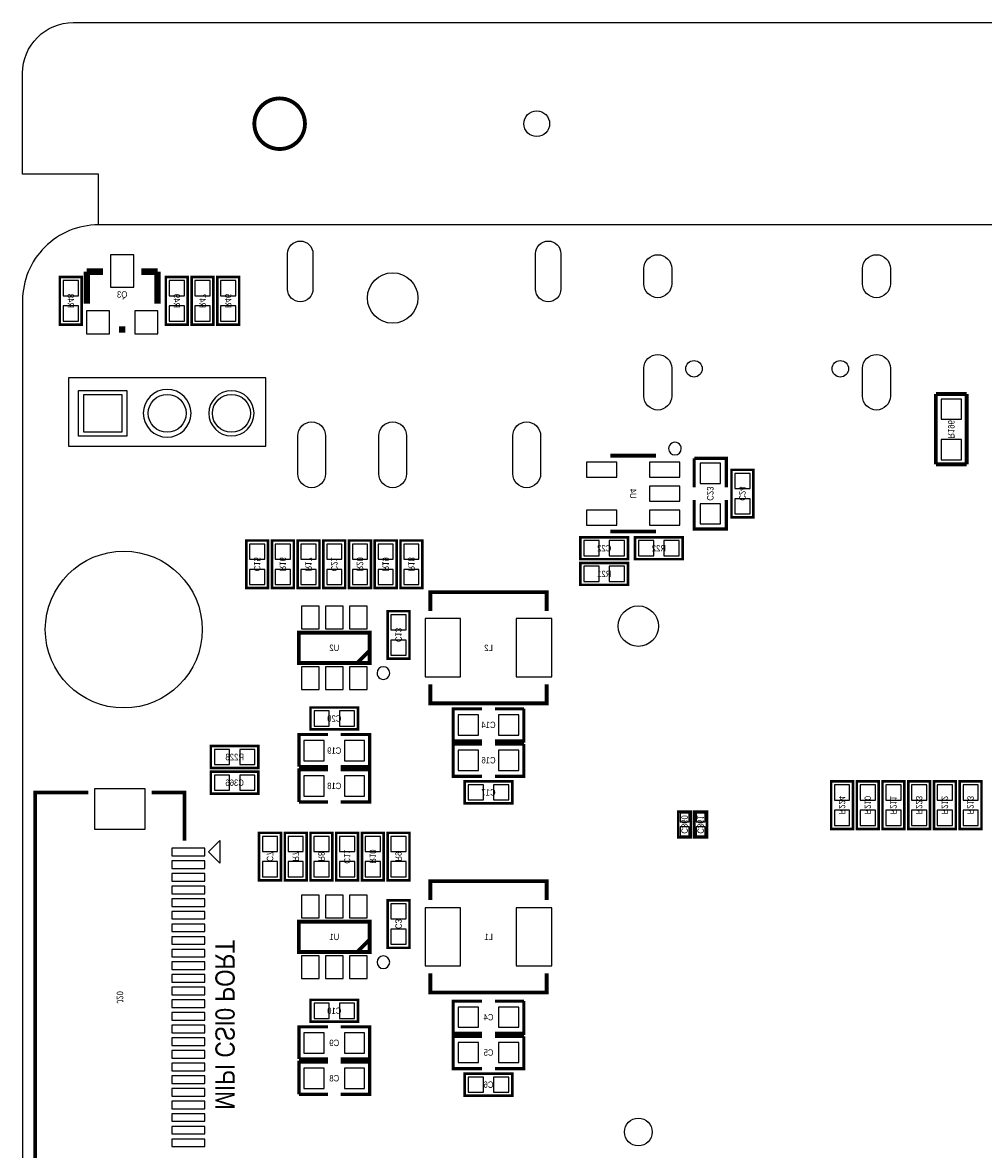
# Model space of a CAD drawing. Extents: x 0 to 150, y -8 to 98.
# Tile 5 of 13: x 0 to 38, y 53 to 98. Entities that reach past the tile are written whole.
import ezdxf
from ezdxf.enums import TextEntityAlignment as Align

# ---------------------------------------------------------------- set-up
doc = ezdxf.new("R2010")
doc.units = 0
for name, color, linetype in [('BG_OUTLINE', 92, 'CONTINUOUS'), ('BG_SILKSCREEN_BOTTOM', 52, 'CONTINUOUS'), ('PG_SILKSCREEN_BOTTOM', 150, 'CONTINUOUS'), ('PIN_BOTTOM', 253, 'CONTINUOUS'), ('RD_SILKSCREEN_BOTTOM', 80, 'CONTINUOUS')]:
    doc.layers.add(name, color=color, linetype=linetype)

msp = doc.modelspace()

# ---------------------------------------------------------------- linework, layer by layer
at = {"layer": 'BG_OUTLINE'}
for points in [[(2.999994, 89.99982), (2.999994, 91.999816), (0, 91.999816), (0, 95.999808, -0.414214), (1.999996, 97.999804), (147.999704, 97.999804, -0.414214), (149.9997, 95.999808), (149.9997, 91.999816), (146.999706, 91.999816), (146.999706, 89.99982)], [(2.999994, 0), (146.99996, 0, 0.414214), (149.999954, 2.999994), (149.999954, 86.999826, 0.414214), (146.99996, 89.99982), (74.076052, 89.99982), (74.076052, 80.9498), (60.07608, 80.9498), (60.07608, 89.99982), (2.999994, 89.99982, 0.414214), (0, 86.999826), (0, 2.999994, 0.414214), (2.999994, 0), (2.999994, -1.999996), (0, -1.999996), (0, -5.999988, 0.414214), (1.999996, -7.999984), (147.999704, -7.999984, 0.414214), (149.9997, -5.999988), (149.9997, -1.999996), (146.999706, -1.999996), (146.999706, 0)]]:
    msp.add_lwpolyline(points, format="xyb", dxfattribs=at)
at = {"layer": 'BG_OUTLINE', "const_width": 0.1524}
msp.add_lwpolyline([(11.159998, 93.999812, 1), (9.160002, 93.999812, 1), (11.159998, 93.999812)], format="xyb", dxfattribs=at)
at = {"layer": 'PG_SILKSCREEN_BOTTOM'}
for points, const_width in [([(3.175, 88.1507), (2.54, 88.1507)], 0.254), ([(2.54, 88.1507), (2.54, 86.8807)], 0.254), ([(4.699, 88.1507), (5.334, 88.1507)], 0.254), ([(5.334, 88.1507), (5.334, 86.8807)], 0.254), ([(1.4732, 87.9348), (1.4732, 86.0552), (2.3368, 86.0552), (2.3368, 87.9348), (1.4732, 87.9348)], 0.1016), ([(6.5278, 86.0552), (6.5278, 87.9348), (5.6642, 87.9348), (5.6642, 86.0552), (6.5278, 86.0552)], 0.1016), ([(6.6802, 87.9348), (6.6802, 86.0552), (7.5438, 86.0552), (7.5438, 87.9348), (6.6802, 87.9348)], 0.1016), ([(7.6962, 87.9348), (7.6962, 86.0552), (8.5598, 86.0552), (8.5598, 87.9348), (7.6962, 87.9348)], 0.1016), ([(4.064, 85.8647), (3.81, 85.8647)], 0.254), ([(37.3126, 83.312), (36.0934, 83.312)], 0.1524), ([(36.0934, 83.312), (36.0934, 80.5307)], 0.1524), ([(37.3126, 80.5307), (37.3126, 83.312)], 0.1524), ([(25.029922, 80.875124), (23.230078, 80.875124)], 0.150114), ([(27.813, 79.629), (27.813, 80.772), (26.543, 80.772)], 0.127), ([(26.543, 80.772), (26.543, 79.629)], 0.127), ([(28.0162, 80.3148), (28.0162, 78.4352), (28.8798, 78.4352), (28.8798, 80.3148), (28.0162, 80.3148)], 0.1016), ([(36.0934, 80.5307), (37.3126, 80.5307)], 0.1524), ([(26.543, 79.121), (26.543, 77.978), (27.813, 77.978), (27.813, 79.121)], 0.127), ([(9.7028, 75.6412), (9.7028, 77.5208), (8.8392, 77.5208), (8.8392, 75.6412), (9.7028, 75.6412)], 0.1016), ([(10.7188, 75.6412), (10.7188, 77.5208), (9.8552, 77.5208), (9.8552, 75.6412), (10.7188, 75.6412)], 0.1016), ([(11.7348, 75.6412), (11.7348, 77.5208), (10.8712, 77.5208), (10.8712, 75.6412), (11.7348, 75.6412)], 0.1016), ([(12.7508, 75.6412), (12.7508, 77.5208), (11.8872, 77.5208), (11.8872, 75.6412), (12.7508, 75.6412)], 0.1016), ([(13.7668, 75.6412), (13.7668, 77.5208), (12.9032, 77.5208), (12.9032, 75.6412), (13.7668, 75.6412)], 0.1016), ([(13.9192, 77.5208), (13.9192, 75.6412), (14.7828, 75.6412), (14.7828, 77.5208), (13.9192, 77.5208)], 0.1016), ([(14.9352, 77.5208), (14.9352, 75.6412), (15.7988, 75.6412), (15.7988, 77.5208), (14.9352, 77.5208)], 0.1016), ([(22.0472, 76.7842), (23.9268, 76.7842), (23.9268, 77.6478), (22.0472, 77.6478), (22.0472, 76.7842)], 0.1016), ([(23.230078, 77.874876), (25.029922, 77.874876)], 0.150114), ([(26.0858, 77.6478), (24.2062, 77.6478), (24.2062, 76.7842), (26.0858, 76.7842), (26.0858, 77.6478)], 0.1016), ([(23.9268, 76.6318), (22.0472, 76.6318), (22.0472, 75.7682), (23.9268, 75.7682), (23.9268, 76.6318)], 0.1016), ([(16.11249, 74.731626), (16.11249, 75.481434), (20.71243, 75.481434), (20.71243, 74.731626)], 0.150114), ([(14.4272, 74.7268), (14.4272, 72.8472), (15.2908, 72.8472), (15.2908, 74.7268), (14.4272, 74.7268)], 0.1016), ([(13.719048, 73.878948), (13.719048, 72.679052), (10.918952, 72.679052), (10.918952, 73.878948), (13.719048, 73.878948)], 0.150114), ([(13.719048, 73.178924), (13.218922, 72.679052)], 0.150114), ([(20.71243, 71.831454), (20.71243, 71.081646), (16.11249, 71.081646), (16.11249, 71.831454)], 0.150114), ([(11.3792, 70.0532), (13.2588, 70.0532), (13.2588, 70.9168), (11.3792, 70.9168), (11.3792, 70.0532)], 0.1016), ([(18.161, 70.866), (17.018, 70.866), (17.018, 69.596), (18.161, 69.596)], 0.127), ([(18.669, 69.596), (19.812, 69.596), (19.812, 70.866)], 0.127), ([(19.812, 70.866), (18.669, 70.866)], 0.127), ([(12.065, 69.85), (10.922, 69.85), (10.922, 68.58)], 0.127), ([(12.573, 68.58), (13.716, 68.58), (13.716, 69.85), (12.573, 69.85)], 0.127), ([(18.161, 69.469), (17.018, 69.469), (17.018, 68.199), (18.161, 68.199)], 0.127), ([(18.669, 68.199), (19.812, 68.199), (19.812, 69.469)], 0.127), ([(19.812, 69.469), (18.669, 69.469)], 0.127), ([(9.3218, 69.3928), (7.4422, 69.3928), (7.4422, 68.5292), (9.3218, 68.5292), (9.3218, 69.3928)], 0.1016), ([(10.922, 68.58), (12.065, 68.58)], 0.127), ([(7.4422, 67.5132), (9.3218, 67.5132), (9.3218, 68.3768), (7.4422, 68.3768), (7.4422, 67.5132)], 0.1016), ([(12.065, 68.453), (10.922, 68.453), (10.922, 67.183)], 0.127), ([(12.573, 67.183), (13.716, 67.183), (13.716, 68.453), (12.573, 68.453)], 0.127), ([(19.3548, 67.9958), (17.4752, 67.9958), (17.4752, 67.1322), (19.3548, 67.1322), (19.3548, 67.9958)], 0.1016), ([(31.9532, 67.9958), (31.9532, 66.1162), (32.8168, 66.1162), (32.8168, 67.9958), (31.9532, 67.9958)], 0.1016), ([(33.8328, 66.1162), (33.8328, 67.9958), (32.9692, 67.9958), (32.9692, 66.1162), (33.8328, 66.1162)], 0.1016), ([(34.8488, 66.1162), (34.8488, 67.9958), (33.9852, 67.9958), (33.9852, 66.1162), (34.8488, 66.1162)], 0.1016), ([(35.0012, 67.9958), (35.0012, 66.1162), (35.8648, 66.1162), (35.8648, 67.9958), (35.0012, 67.9958)], 0.1016), ([(36.8808, 66.1162), (36.8808, 67.9958), (36.0172, 67.9958), (36.0172, 66.1162), (36.8808, 66.1162)], 0.1016), ([(37.8968, 66.1162), (37.8968, 67.9958), (37.0332, 67.9958), (37.0332, 66.1162), (37.8968, 66.1162)], 0.1016), ([(2.599944, 67.556888), (0.499872, 67.556888), (0.499872, 51.356768), (2.599944, 51.356768)], 0.150114), ([(5.099812, 67.556888), (6.399784, 67.556888), (6.399784, 65.656714)], 0.150114), ([(10.922, 67.183), (12.065, 67.183)], 0.127), ([(25.908, 65.786), (25.908, 66.802), (26.416, 66.802), (26.416, 65.786), (25.908, 65.786)], 0.1016), ([(26.543, 65.786), (26.543, 66.802), (27.051, 66.802), (27.051, 65.786), (26.543, 65.786)], 0.1016), ([(10.2108, 64.0842), (10.2108, 65.9638), (9.3472, 65.9638), (9.3472, 64.0842), (10.2108, 64.0842)], 0.1016), ([(11.2268, 64.0842), (11.2268, 65.9638), (10.3632, 65.9638), (10.3632, 64.0842), (11.2268, 64.0842)], 0.1016), ([(12.2428, 64.0842), (12.2428, 65.9638), (11.3792, 65.9638), (11.3792, 64.0842), (12.2428, 64.0842)], 0.1016), ([(13.2588, 64.0842), (13.2588, 65.9638), (12.3952, 65.9638), (12.3952, 64.0842), (13.2588, 64.0842)], 0.1016), ([(14.2748, 64.0842), (14.2748, 65.9638), (13.4112, 65.9638), (13.4112, 64.0842), (14.2748, 64.0842)], 0.1016), ([(14.4272, 65.9638), (14.4272, 64.0842), (15.2908, 64.0842), (15.2908, 65.9638), (14.4272, 65.9638)], 0.1016), ([(16.11249, 63.301626), (16.11249, 64.051434), (20.71243, 64.051434), (20.71243, 63.301626)], 0.150114), ([(14.4272, 63.2968), (14.4272, 61.4172), (15.2908, 61.4172), (15.2908, 63.2968), (14.4272, 63.2968)], 0.1016), ([(13.719048, 62.448948), (13.719048, 61.249052), (10.918952, 61.249052), (10.918952, 62.448948), (13.719048, 62.448948)], 0.150114), ([(13.719048, 61.748924), (13.218922, 61.249052)], 0.150114), ([(20.71243, 60.401454), (20.71243, 59.651646), (16.11249, 59.651646), (16.11249, 60.401454)], 0.150114), ([(11.3792, 58.4962), (13.2588, 58.4962), (13.2588, 59.3598), (11.3792, 59.3598), (11.3792, 58.4962)], 0.1016), ([(18.161, 59.309), (17.018, 59.309), (17.018, 58.039), (18.161, 58.039)], 0.127), ([(18.669, 58.039), (19.812, 58.039), (19.812, 59.309)], 0.127), ([(19.812, 59.309), (18.669, 59.309)], 0.127), ([(12.065, 58.293), (10.922, 58.293), (10.922, 57.023)], 0.127), ([(12.573, 57.023), (13.716, 57.023), (13.716, 58.293), (12.573, 58.293)], 0.127), ([(18.161, 57.912), (17.018, 57.912), (17.018, 56.642), (18.161, 56.642)], 0.127), ([(18.669, 56.642), (19.812, 56.642), (19.812, 57.912)], 0.127), ([(19.812, 57.912), (18.669, 57.912)], 0.127), ([(10.922, 57.023), (12.065, 57.023)], 0.127), ([(12.065, 56.896), (10.922, 56.896), (10.922, 55.626)], 0.127), ([(12.573, 55.626), (13.716, 55.626), (13.716, 56.896), (12.573, 56.896)], 0.127), ([(19.3548, 56.4388), (17.4752, 56.4388), (17.4752, 55.5752), (19.3548, 55.5752), (19.3548, 56.4388)], 0.1016), ([(10.922, 55.626), (12.065, 55.626)], 0.127)]:
    msp.add_lwpolyline(points, dxfattribs=dict(at, const_width=const_width))
for points in [[(1.815084, 83.950048), (1.815084, 81.250028), (9.614916, 81.250028), (9.614916, 83.950048)], [(4.115054, 81.650078), (2.21488, 81.650078), (2.21488, 83.449922), (4.115054, 83.449922)], [(7.799832, 65.655952), (7.799832, 64.757808), (7.351014, 65.20688)]]:
    msp.add_lwpolyline(points, close=True, dxfattribs=at)
for points in [[(6.658356, 82.55, 1), (4.771644, 82.55, 1)], [(9.147048, 82.55, 1), (7.362952, 82.55, 1)], [(26.030936, 81.153, 1), (25.531124, 81.153004, 1)], [(14.508988, 72.279002, 1), (14.009012, 72.278998, 1)], [(14.508988, 60.849002, 1), (14.009012, 60.848998, 1)]]:
    msp.add_lwpolyline(points, format="xyb", close=True, dxfattribs=at)
at = {"layer": 'PIN_BOTTOM'}
for points in [[(11.47572, 88.86063), (11.47572, 87.46109, -1), (10.47496, 87.46109), (10.47496, 88.86063, -1)], [(21.27504, 88.86063), (21.27504, 87.46109, -1), (20.27428, 87.46109), (20.27428, 88.86063, -1)], [(24.554561, 87.670386), (24.554561, 88.270334, -1), (25.654635, 88.270334), (25.654635, 87.670386, -1)], [(33.195641, 87.670386), (33.195641, 88.270334, -1), (34.295715, 88.270334), (34.295715, 87.670386, -1)], [(24.554561, 83.22945), (24.554561, 84.32927, -1), (25.654635, 84.32927), (25.654635, 83.22945, -1)], [(33.195641, 83.22945), (33.195641, 84.32927, -1), (34.295715, 84.32927), (34.295715, 83.22945, -1)], [(11.97483, 81.65973), (11.97483, 80.15859, -1), (10.87501, 80.15859), (10.87501, 81.65973, -1)], [(15.17523, 81.65973), (15.17523, 80.15859, -1), (14.07541, 80.15859), (14.07541, 81.65973, -1)], [(20.47367, 81.65973), (20.47367, 80.15859, -1), (19.37385, 80.15859), (19.37385, 81.65973, -1)]]:
    msp.add_lwpolyline(points, format="xyb", close=True, dxfattribs=at)
for points in [[(4.3942, 87.5411), (4.3942, 88.8111), (3.4798, 88.8111), (3.4798, 87.5411)], [(2.20472, 87.794592), (1.60528, 87.794592), (1.60528, 87.195152), (2.20472, 87.195152)], [(5.79628, 87.195152), (6.39572, 87.195152), (6.39572, 87.794592), (5.79628, 87.794592)], [(7.41172, 87.794592), (6.81228, 87.794592), (6.81228, 87.195152), (7.41172, 87.195152)], [(8.42772, 87.794592), (7.82828, 87.794592), (7.82828, 87.195152), (8.42772, 87.195152)], [(2.20472, 86.794848), (1.60528, 86.794848), (1.60528, 86.195408), (2.20472, 86.195408)], [(3.4417, 85.6869), (3.4417, 86.6013), (2.5273, 86.6013), (2.5273, 85.6869)], [(5.3467, 85.6869), (5.3467, 86.6013), (4.4323, 86.6013), (4.4323, 85.6869)], [(5.79628, 86.195408), (6.39572, 86.195408), (6.39572, 86.794848), (5.79628, 86.794848)], [(7.41172, 86.794848), (6.81228, 86.794848), (6.81228, 86.195408), (7.41172, 86.195408)], [(8.42772, 86.794848), (7.82828, 86.794848), (7.82828, 86.195408), (8.42772, 86.195408)], [(2.424938, 81.799938), (2.424938, 83.300062), (3.925062, 83.300062), (3.925062, 81.799938)], [(36.30295, 82.31505), (37.10305, 82.31505), (37.10305, 83.11515), (36.30295, 83.11515)], [(36.30295, 80.71485), (37.10305, 80.71485), (37.10305, 81.51495), (36.30295, 81.51495)], [(23.479506, 80.62468), (22.280626, 80.62468), (22.280626, 80.02524), (23.479506, 80.02524)], [(25.979374, 80.62468), (24.780494, 80.62468), (24.780494, 80.02524), (25.979374, 80.02524)], [(27.57805, 80.57515), (26.77795, 80.57515), (26.77795, 79.77505), (27.57805, 79.77505)], [(28.74772, 80.174592), (28.14828, 80.174592), (28.14828, 79.575152), (28.74772, 79.575152)], [(25.979374, 79.67472), (24.780494, 79.67472), (24.780494, 79.07528), (25.979374, 79.07528)], [(27.57805, 78.97495), (26.77795, 78.97495), (26.77795, 78.17485), (27.57805, 78.17485)], [(28.74772, 79.174848), (28.14828, 79.174848), (28.14828, 78.575408), (28.74772, 78.575408)], [(23.479506, 78.72476), (22.280626, 78.72476), (22.280626, 78.12532), (23.479506, 78.12532)], [(25.979374, 78.72476), (24.780494, 78.72476), (24.780494, 78.12532), (25.979374, 78.12532)], [(8.97128, 76.781152), (9.57072, 76.781152), (9.57072, 77.380592), (8.97128, 77.380592)], [(9.98728, 76.781152), (10.58672, 76.781152), (10.58672, 77.380592), (9.98728, 77.380592)], [(11.00328, 76.781152), (11.60272, 76.781152), (11.60272, 77.380592), (11.00328, 77.380592)], [(12.01928, 76.781152), (12.61872, 76.781152), (12.61872, 77.380592), (12.01928, 77.380592)], [(13.03528, 76.781152), (13.63472, 76.781152), (13.63472, 77.380592), (13.03528, 77.380592)], [(14.65072, 77.380592), (14.05128, 77.380592), (14.05128, 76.781152), (14.65072, 76.781152)], [(15.66672, 77.380592), (15.06728, 77.380592), (15.06728, 76.781152), (15.66672, 76.781152)], [(22.187408, 77.51572), (22.187408, 76.91628), (22.786848, 76.91628), (22.786848, 77.51572)], [(23.187152, 77.51572), (23.187152, 76.91628), (23.786592, 76.91628), (23.786592, 77.51572)], [(24.945848, 76.91628), (24.945848, 77.51572), (24.346408, 77.51572), (24.346408, 76.91628)], [(25.945592, 76.91628), (25.945592, 77.51572), (25.346152, 77.51572), (25.346152, 76.91628)], [(8.97128, 75.781408), (9.57072, 75.781408), (9.57072, 76.380848), (8.97128, 76.380848)], [(9.98728, 75.781408), (10.58672, 75.781408), (10.58672, 76.380848), (9.98728, 76.380848)], [(11.00328, 75.781408), (11.60272, 75.781408), (11.60272, 76.380848), (11.00328, 76.380848)], [(12.01928, 75.781408), (12.61872, 75.781408), (12.61872, 76.380848), (12.01928, 76.380848)], [(13.03528, 75.781408), (13.63472, 75.781408), (13.63472, 76.380848), (13.03528, 76.380848)], [(14.65072, 76.380848), (14.05128, 76.380848), (14.05128, 75.781408), (14.65072, 75.781408)], [(15.66672, 76.380848), (15.06728, 76.380848), (15.06728, 75.781408), (15.66672, 75.781408)], [(22.786848, 75.90028), (22.786848, 76.49972), (22.187408, 76.49972), (22.187408, 75.90028)], [(23.786592, 75.90028), (23.786592, 76.49972), (23.187152, 76.49972), (23.187152, 75.90028)], [(11.719052, 74.028808), (11.719052, 74.92873), (11.019028, 74.92873), (11.019028, 74.028808)], [(12.669012, 74.028808), (12.669012, 74.92873), (11.968988, 74.92873), (11.968988, 74.028808)], [(13.618972, 74.028808), (13.618972, 74.92873), (12.918948, 74.92873), (12.918948, 74.028808)], [(15.15872, 74.586592), (14.55928, 74.586592), (14.55928, 73.987152), (15.15872, 73.987152)], [(15.912338, 74.431525), (15.912338, 72.131555), (17.312386, 72.131555), (17.312386, 74.431525)], [(19.512534, 74.431525), (19.512534, 72.131555), (20.912582, 72.131555), (20.912582, 74.431525)], [(15.15872, 73.586848), (14.55928, 73.586848), (14.55928, 72.987408), (15.15872, 72.987408)], [(11.719052, 71.629016), (11.719052, 72.528938), (11.019028, 72.528938), (11.019028, 71.629016)], [(12.669012, 71.629016), (12.669012, 72.528938), (11.968988, 72.528938), (11.968988, 71.629016)], [(13.618972, 71.629016), (13.618972, 72.528938), (12.918948, 72.528938), (12.918948, 71.629016)], [(11.519408, 70.78472), (11.519408, 70.18528), (12.118848, 70.18528), (12.118848, 70.78472)], [(12.519152, 70.78472), (12.519152, 70.18528), (13.118592, 70.18528), (13.118592, 70.78472)], [(18.01495, 69.83095), (18.01495, 70.63105), (17.21485, 70.63105), (17.21485, 69.83095)], [(19.61515, 69.83095), (19.61515, 70.63105), (18.81505, 70.63105), (18.81505, 69.83095)], [(11.11885, 69.61505), (11.11885, 68.81495), (11.91895, 68.81495), (11.91895, 69.61505)], [(12.71905, 69.61505), (12.71905, 68.81495), (13.51915, 68.81495), (13.51915, 69.61505)], [(8.181848, 68.66128), (8.181848, 69.26072), (7.582408, 69.26072), (7.582408, 68.66128)], [(9.181592, 68.66128), (9.181592, 69.26072), (8.582152, 69.26072), (8.582152, 68.66128)], [(18.01495, 68.43395), (18.01495, 69.23405), (17.21485, 69.23405), (17.21485, 68.43395)], [(19.61515, 68.43395), (19.61515, 69.23405), (18.81505, 69.23405), (18.81505, 68.43395)], [(7.582408, 68.24472), (7.582408, 67.64528), (8.181848, 67.64528), (8.181848, 68.24472)], [(8.582152, 68.24472), (8.582152, 67.64528), (9.181592, 67.64528), (9.181592, 68.24472)], [(11.11885, 68.21805), (11.11885, 67.41795), (11.91895, 67.41795), (11.91895, 68.21805)], [(12.71905, 68.21805), (12.71905, 67.41795), (13.51915, 67.41795), (13.51915, 68.21805)], [(18.214848, 67.26428), (18.214848, 67.86372), (17.615408, 67.86372), (17.615408, 67.26428)], [(19.214592, 67.26428), (19.214592, 67.86372), (18.615152, 67.86372), (18.615152, 67.26428)], [(32.68472, 67.855592), (32.08528, 67.855592), (32.08528, 67.256152), (32.68472, 67.256152)], [(33.10128, 67.256152), (33.70072, 67.256152), (33.70072, 67.855592), (33.10128, 67.855592)], [(34.11728, 67.256152), (34.71672, 67.256152), (34.71672, 67.855592), (34.11728, 67.855592)], [(35.73272, 67.855592), (35.13328, 67.855592), (35.13328, 67.256152), (35.73272, 67.256152)], [(36.14928, 67.256152), (36.74872, 67.256152), (36.74872, 67.855592), (36.14928, 67.855592)], [(37.16528, 67.256152), (37.76472, 67.256152), (37.76472, 67.855592), (37.16528, 67.855592)], [(4.84886, 67.706875), (2.848864, 67.706875), (2.848864, 66.106929), (4.84886, 66.106929)], [(32.68472, 66.855848), (32.08528, 66.855848), (32.08528, 66.256408), (32.68472, 66.256408)], [(33.10128, 66.256408), (33.70072, 66.256408), (33.70072, 66.855848), (33.10128, 66.855848)], [(34.11728, 66.256408), (34.71672, 66.256408), (34.71672, 66.855848), (34.11728, 66.855848)], [(35.73272, 66.855848), (35.13328, 66.855848), (35.13328, 66.256408), (35.73272, 66.256408)], [(36.14928, 66.256408), (36.74872, 66.256408), (36.74872, 66.855848), (36.14928, 66.855848)], [(37.16528, 66.256408), (37.76472, 66.256408), (37.76472, 66.855848), (37.16528, 66.855848)], [(25.986994, 66.394076), (26.337006, 66.394076), (26.337006, 66.744088), (25.986994, 66.744088)], [(26.621994, 66.394076), (26.972006, 66.394076), (26.972006, 66.744088), (26.621994, 66.744088)], [(25.986994, 65.843912), (26.337006, 65.843912), (26.337006, 66.193924), (25.986994, 66.193924)], [(26.621994, 65.843912), (26.972006, 65.843912), (26.972006, 66.193924), (26.621994, 66.193924)], [(9.47928, 65.224152), (10.07872, 65.224152), (10.07872, 65.823592), (9.47928, 65.823592)], [(10.49528, 65.224152), (11.09472, 65.224152), (11.09472, 65.823592), (10.49528, 65.823592)], [(11.51128, 65.224152), (12.11072, 65.224152), (12.11072, 65.823592), (11.51128, 65.823592)], [(12.52728, 65.224152), (13.12672, 65.224152), (13.12672, 65.823592), (12.52728, 65.823592)], [(13.54328, 65.224152), (14.14272, 65.224152), (14.14272, 65.823592), (13.54328, 65.823592)], [(15.15872, 65.823592), (14.55928, 65.823592), (14.55928, 65.224152), (15.15872, 65.224152)], [(7.2009, 65.356867), (5.900928, 65.356867), (5.900928, 65.056893), (7.2009, 65.056893)], [(7.2009, 64.856741), (5.900928, 64.856741), (5.900928, 64.556767), (7.2009, 64.556767)], [(9.47928, 64.224408), (10.07872, 64.224408), (10.07872, 64.823848), (9.47928, 64.823848)], [(10.49528, 64.224408), (11.09472, 64.224408), (11.09472, 64.823848), (10.49528, 64.823848)], [(11.51128, 64.224408), (12.11072, 64.224408), (12.11072, 64.823848), (11.51128, 64.823848)], [(12.52728, 64.224408), (13.12672, 64.224408), (13.12672, 64.823848), (12.52728, 64.823848)], [(13.54328, 64.224408), (14.14272, 64.224408), (14.14272, 64.823848), (13.54328, 64.823848)], [(15.15872, 64.823848), (14.55928, 64.823848), (14.55928, 64.224408), (15.15872, 64.224408)], [(7.2009, 64.356869), (5.900928, 64.356869), (5.900928, 64.056895), (7.2009, 64.056895)], [(7.2009, 63.856743), (5.900928, 63.856743), (5.900928, 63.556769), (7.2009, 63.556769)], [(7.2009, 63.356871), (5.900928, 63.356871), (5.900928, 63.056897), (7.2009, 63.056897)], [(11.719052, 62.598808), (11.719052, 63.49873), (11.019028, 63.49873), (11.019028, 62.598808)], [(12.669012, 62.598808), (12.669012, 63.49873), (11.968988, 63.49873), (11.968988, 62.598808)], [(13.618972, 62.598808), (13.618972, 63.49873), (12.918948, 63.49873), (12.918948, 62.598808)], [(7.2009, 62.856745), (5.900928, 62.856745), (5.900928, 62.556771), (7.2009, 62.556771)], [(15.15872, 63.156592), (14.55928, 63.156592), (14.55928, 62.557152), (15.15872, 62.557152)], [(15.912338, 63.001525), (15.912338, 60.701555), (17.312386, 60.701555), (17.312386, 63.001525)], [(19.512534, 63.001525), (19.512534, 60.701555), (20.912582, 60.701555), (20.912582, 63.001525)], [(7.2009, 62.356873), (5.900928, 62.356873), (5.900928, 62.056899), (7.2009, 62.056899)], [(15.15872, 62.156848), (14.55928, 62.156848), (14.55928, 61.557408), (15.15872, 61.557408)], [(7.2009, 61.856747), (5.900928, 61.856747), (5.900928, 61.556773), (7.2009, 61.556773)], [(7.2009, 61.356875), (5.900928, 61.356875), (5.900928, 61.056901), (7.2009, 61.056901)], [(11.719052, 60.199016), (11.719052, 61.098938), (11.019028, 61.098938), (11.019028, 60.199016)], [(12.669012, 60.199016), (12.669012, 61.098938), (11.968988, 61.098938), (11.968988, 60.199016)], [(13.618972, 60.199016), (13.618972, 61.098938), (12.918948, 61.098938), (12.918948, 60.199016)], [(7.2009, 60.856749), (5.900928, 60.856749), (5.900928, 60.556775), (7.2009, 60.556775)], [(7.2009, 60.356877), (5.900928, 60.356877), (5.900928, 60.056903), (7.2009, 60.056903)], [(7.2009, 59.856751), (5.900928, 59.856751), (5.900928, 59.556777), (7.2009, 59.556777)], [(7.2009, 59.356879), (5.900928, 59.356879), (5.900928, 59.056905), (7.2009, 59.056905)], [(7.2009, 58.856753), (5.900928, 58.856753), (5.900928, 58.556779), (7.2009, 58.556779)], [(11.519408, 59.22772), (11.519408, 58.62828), (12.118848, 58.62828), (12.118848, 59.22772)], [(12.519152, 59.22772), (12.519152, 58.62828), (13.118592, 58.62828), (13.118592, 59.22772)], [(18.01495, 58.27395), (18.01495, 59.07405), (17.21485, 59.07405), (17.21485, 58.27395)], [(19.61515, 58.27395), (19.61515, 59.07405), (18.81505, 59.07405), (18.81505, 58.27395)], [(7.2009, 58.356881), (5.900928, 58.356881), (5.900928, 58.056907), (7.2009, 58.056907)], [(11.11885, 58.05805), (11.11885, 57.25795), (11.91895, 57.25795), (11.91895, 58.05805)], [(12.71905, 58.05805), (12.71905, 57.25795), (13.51915, 57.25795), (13.51915, 58.05805)], [(7.2009, 57.856755), (5.900928, 57.856755), (5.900928, 57.556781), (7.2009, 57.556781)], [(18.01495, 56.87695), (18.01495, 57.67705), (17.21485, 57.67705), (17.21485, 56.87695)], [(19.61515, 56.87695), (19.61515, 57.67705), (18.81505, 57.67705), (18.81505, 56.87695)], [(7.2009, 57.356883), (5.900928, 57.356883), (5.900928, 57.056909), (7.2009, 57.056909)], [(7.2009, 56.856757), (5.900928, 56.856757), (5.900928, 56.556783), (7.2009, 56.556783)], [(11.11885, 56.66105), (11.11885, 55.86095), (11.91895, 55.86095), (11.91895, 56.66105)], [(12.71905, 56.66105), (12.71905, 55.86095), (13.51915, 55.86095), (13.51915, 56.66105)], [(7.2009, 56.356885), (5.900928, 56.356885), (5.900928, 56.056911), (7.2009, 56.056911)], [(18.214848, 55.70728), (18.214848, 56.30672), (17.615408, 56.30672), (17.615408, 55.70728)], [(19.214592, 55.70728), (19.214592, 56.30672), (18.615152, 56.30672), (18.615152, 55.70728)], [(7.2009, 55.856759), (5.900928, 55.856759), (5.900928, 55.556785), (7.2009, 55.556785)], [(7.2009, 55.356887), (5.900928, 55.356887), (5.900928, 55.056913), (7.2009, 55.056913)], [(7.2009, 54.856761), (5.900928, 54.856761), (5.900928, 54.556787), (7.2009, 54.556787)], [(7.2009, 54.356889), (5.900928, 54.356889), (5.900928, 54.056915), (7.2009, 54.056915)], [(7.2009, 53.856763), (5.900928, 53.856763), (5.900928, 53.556789), (7.2009, 53.556789)]]:
    msp.add_lwpolyline(points, close=True, dxfattribs=at)
for centre, radius in [((20.32, 93.999812), 0.508), ((14.62532, 87.1093), 0.99949), ((26.534618, 84.31022), 0.324993), ((32.315658, 84.31022), 0.324993), ((5.715, 82.55), 0.750062), ((8.255, 82.55), 0.750062), ((3.999992, 74.000106), 3.099943), ((24.334978, 74.13498), 0.799973), ((24.334978, 54.13502), 0.550037)]:
    msp.add_circle(centre, radius, dxfattribs=at)

# ---------------------------------------------------------------- texts
at = {"layer": 'BG_SILKSCREEN_BOTTOM', "text_generation_flag": 2, "width": 0.866667}
msp.add_text('MIPI CSI0 PORT', height=0.762, rotation=270, dxfattribs=at).set_placement((7.62, 55.0164))
at = {"layer": 'RD_SILKSCREEN_BOTTOM', "text_generation_flag": 2, "width": 0.9}
for s, p in [('Q3', (3.937, 87.122)), ('C22', (22.987, 77.089)), ('R22', (25.146, 77.089)), ('R21', (22.987, 76.073)), ('U2', (12.319, 73.152)), ('L2', (18.415, 73.152)), ('C20', (12.319, 70.358)), ('C14', (18.415, 70.104)), ('R228', (8.382, 68.834)), ('C19', (12.319, 69.088)), ('C16', (18.415, 68.707)), ('C366', (8.382, 67.818)), ('C18', (12.319, 67.691)), ('C17', (18.415, 67.437)), ('U1', (12.319, 61.722)), ('L1', (18.415, 61.722)), ('C10', (12.319, 58.801)), ('C4', (18.415, 58.547)), ('C9', (12.319, 57.531)), ('C5', (18.415, 57.15)), ('C8', (12.319, 56.134)), ('C6', (18.415, 55.88))]:
    msp.add_text(s, height=0.254, dxfattribs=at).set_placement(p, align=Align.CENTER)
for s, p in [('R48', (1.778, 86.995254)), ('R49', (5.969, 86.995254)), ('R47', (6.985, 86.995254)), ('R46', (8.001, 86.995254)), ('R196', (36.576, 81.915254)), ('U4', (24.003, 79.375254)), ('C23', (27.051, 79.375254)), ('C24', (28.321, 79.375254)), ('C15', (9.144, 76.581254)), ('R16', (10.16, 76.581254)), ('R17', (11.176, 76.581254)), ('C21', (12.192, 76.581254)), ('R20', (13.208, 76.581254)), ('R19', (14.224, 76.581254)), ('R18', (15.24, 76.581254)), ('C13', (14.732, 73.787254)), ('R224', (32.258, 67.056254)), ('R210', (33.274, 67.056254)), ('R211', (34.29, 67.056254)), ('R223', (35.306, 67.056254)), ('R212', (36.322, 67.056254)), ('R213', (37.338, 67.056254)), ('C360', (26.035, 66.294254)), ('C361', (26.67, 66.294254)), ('C7', (9.652, 65.024254)), ('R7', (10.668, 65.024254)), ('R8', (11.684, 65.024254)), ('C11', (12.7, 65.024254)), ('R10', (13.716, 65.024254)), ('R9', (14.732, 65.024254)), ('C3', (14.732, 62.357254)), ('J20', (3.722878, 59.457082))]:
    msp.add_text(s, height=0.254, rotation=270, dxfattribs=at).set_placement(p, align=Align.CENTER)

doc.saveas('drawing.dxf')
